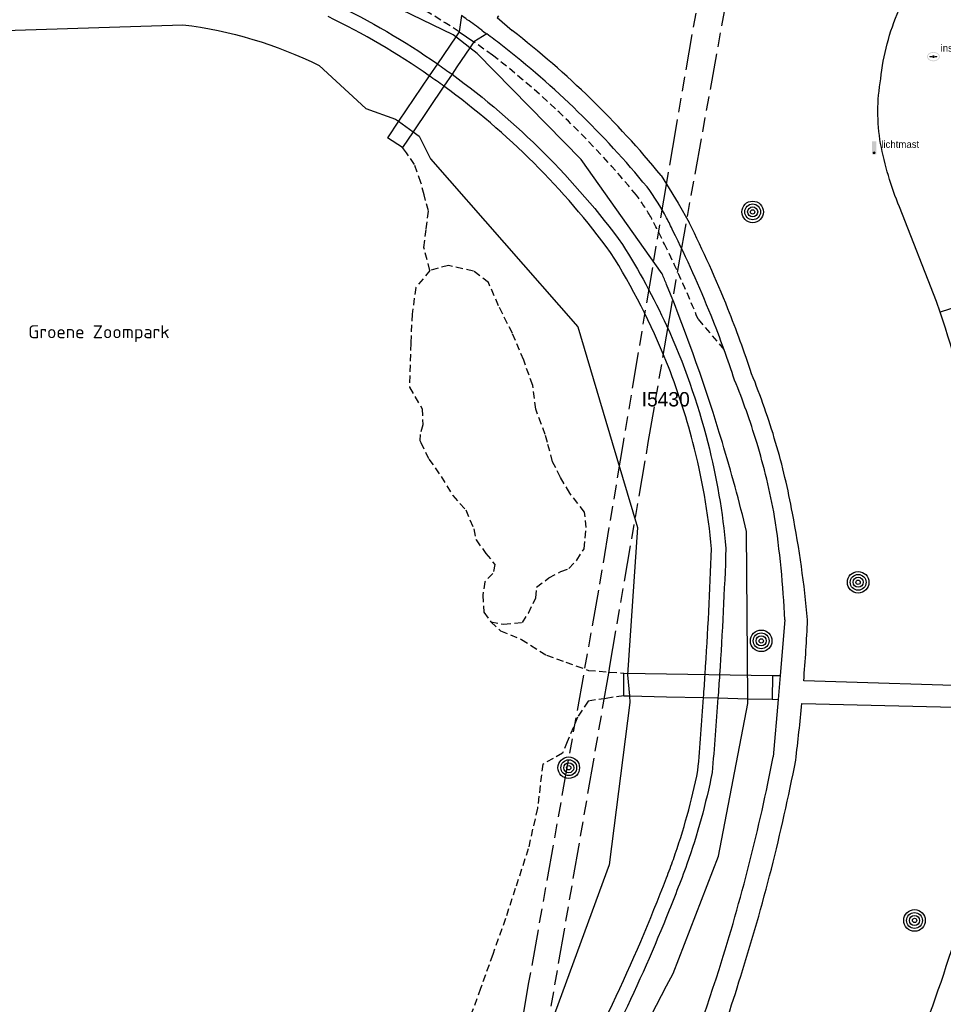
# Model space of a CAD drawing. Extents: x 168491 to 169507, y 481494 to 482503.
# Tile 35 of 108: x 168955 to 169019, y 481961 to 482029. Entities that reach past the tile are written whole.
import ezdxf
from ezdxf.enums import TextEntityAlignment as Align

# ---------------------------------------------------------------- set-up
doc = ezdxf.new("R2010")
doc.units = 0
doc.header["$LTSCALE"] = 0.5
doc.linetypes.add('KAD', pattern=[12, 5, -1, 2, -1, 2, -1])
doc.linetypes.add('STIPPELFIJN', pattern=[1.5, 1, -0.5])
doc.layers.get('0').update_dxf_attribs({"linetype": 'CONTINUOUS'})
for name, color, linetype in [('G01', 3, 'KAD'), ('G_BTD', 3, 'CONTINUOUS'), ('G_OBDP1', 7, 'CONTINUOUS'), ('G_OWT', 7, 'CONTINUOUS'), ('G_WGD', 2, 'CONTINUOUS'), ('G_WTD', 4, 'CONTINUOUS'), ('ORL', 7, 'CONTINUOUS'), ('PPAL', 7, 'CONTINUOUS'), ('PPUT', 7, 'CONTINUOUS'), ('PVGO', 7, 'CONTINUOUS'), ('Z01', 2, 'CONTINUOUS')]:
    doc.layers.add(name, color=color, linetype=linetype)
doc.styles.add('ISO', font='isocpeur.ttf', dxfattribs={"height": 1})

# ---------------------------------------------------------------- blocks, each defined once
blk = doc.blocks.new('BOOM')
at = {"color": 0}
for radius in [0.75, 0.55, 0.35, 0.15]:
    blk.add_circle((0, 0), radius, dxfattribs=at)
blk = doc.blocks.new('put')
at = {"linetype": 'ByBlock', "lineweight": -2}
h = blk.add_hatch(color=0, dxfattribs=at)
h.dxf.hatch_style = 1
edge = h.paths.add_edge_path()
edge.add_spline(control_points=[(0.442, 0), (0.442, 0.043), (0.43, 0.087), (0.364, 0.201), (0.283, 0.258), (0.091, 0.323), (-0.019, 0.329), (-0.222, 0.288), (-0.313, 0.241), (-0.416, 0.124), (-0.441, 0.064), (-0.443, -0.058), (-0.419, -0.119), (-0.335, -0.218), (-0.276, -0.257), (-0.097, -0.325), (0.037, -0.332), (0.27, -0.27), (0.37, -0.201), (0.433, -0.076), (0.442, -0.038), (0.442, 0)], knot_values=[0, 0, 0, 0, 0.380029, 0.380029, 1.118666, 1.118666, 1.857303, 1.857303, 2.59594, 2.59594, 3.13294, 3.13294, 3.66994, 3.66994, 4.20694, 4.20694, 5.079565, 5.079565, 5.952189, 5.952189, 6.283185, 6.283185, 6.283185, 6.283185], degree=3, periodic=0)
edge = h.paths.add_edge_path(flags=16)
edge.add_ellipse((0, 0), major_axis=(0.392, 0), ratio=0.689655, start_angle=0, end_angle=360)
h = blk.add_hatch(color=0, dxfattribs=at)
h.dxf.hatch_style = 1
h.paths.add_polyline_path([(-0.1, 0, -0.096396), (-0.093, 0.037), (-0.25, 0.037, 1), (-0.25, -0.037), (-0.093, -0.037, -0.096396)])
at = {"linetype": 'ByBlock', "lineweight": -2, "true_color": 0x681648}
h = blk.add_hatch(color=219, dxfattribs=at)
h.dxf.hatch_style = 1
h.paths.add_polyline_path([(0.1, 0, 1), (-0.1, 0, 1)])
at = {"linetype": 'ByBlock', "lineweight": -2}
h = blk.add_hatch(color=0, dxfattribs=at)
h.dxf.hatch_style = 1
h.paths.add_polyline_path([(0.25, 0.037), (0.093, 0.037, -0.096396), (0.1, 0, -0.096396), (0.093, -0.037), (0.25, -0.037, 1)])
at = {"color": 0, "linetype": 'ByBlock', "lineweight": -2}
blk.add_attdef('PUT', (0.5, 0.35), '', height=0.5, dxfattribs=at)
blk = doc.blocks.new('PAAL')
at = {"linetype": 'ByBlock', "lineweight": -2}
h = blk.add_hatch(color=0, dxfattribs=at)
h.dxf.hatch_style = 1
h.paths.add_polyline_path([(0.15, 0.8), (-0.15, 0.8), (-0.15, -0.1), (0, -0.1, -0.414214), (-0.1, 0, -1), (0.1, 0, -0.414214), (0, -0.1), (0.15, -0.1)])
at = {"linetype": 'ByBlock', "lineweight": -2, "true_color": 0x681648}
h = blk.add_hatch(color=219, dxfattribs=at)
h.dxf.hatch_style = 1
h.paths.add_polyline_path([(-0.1, 0, 1), (0.1, 0, 1)])
at = {"color": 0, "linetype": 'ByBlock', "lineweight": -2}
blk.add_attdef('PAAL', (0.5, 0.35), '', height=0.5, dxfattribs=at)

msp = doc.modelspace()

# ---------------------------------------------------------------- linework, layer by layer
at = {"layer": 'G01'}
for points in [[(169005.409, 482048.811), (169004.866, 482046.112), (169000.612, 482021.75), (169000, 482018.081)], [(169000, 482007.3859), (169000.92, 482012.749), (169005.684, 482039.127), (169007.365, 482048.151), (169005.409, 482048.811)], [(169000, 482018.081), (168996.984, 482000)], [(168998.733, 482000), (169000, 482007.3859)], [(168996.984, 482000), (168995.268, 481989.709), (168990.409, 481962.417), (168986.108, 481937.126), (168980.942, 481906.782), (168975.211, 481872.776), (168970.52, 481843.704), (168961.344, 481786.108), (168960.197, 481777.605), (168960.009, 481775.442), (168960.133, 481774.419), (168960.529, 481773.82), (168962.39, 481772.972), (168969.483, 481770.364), (168976.569, 481768.281), (168980.722, 481767.148), (168995.718, 481763.77), (168999.148, 481760.593), (169000, 481757.5201)], [(168991.47, 481957.829), (168995.981, 481983.954), (168996.061, 481984.42), (168998.733, 482000)]]:
    msp.add_lwpolyline(points, dxfattribs=at)
at = {"layer": 'G_BTD', "linetype": 'STIPPELFIJN', "lineweight": -3, "transparency": 33554687}
for points in [[(168985.566, 482028.559, 0.0347038), (168977.587, 482033.088)], [(168997.906, 482017.194, 0.0558156), (168987.903, 482026.927)], [(168998.898, 482015.679, 0.0274015), (168997.906, 482017.194)], [(169000, 482013.5028, 0.0079237), (168998.898, 482015.679)], [(169002.194, 482008.56, 0.0175705), (169000, 482013.5028, 0.0175705)]]:
    msp.add_lwpolyline(points, format="xyb", dxfattribs=at)
for points in [[(168987.903, 482026.927), (168986.601, 482027.86)], [(168983.542, 482011.965), (168983.117, 482013.566), (168983.278, 482014.849), (168983.435, 482016.1), (168983.137, 482017.228), (168982.911, 482018.081), (168982.467, 482019.321), (168981.912, 482020.145), (168981.635, 482020.512)], [(168991.7141, 482000), (168991.565, 482000.551), (168990.898, 482002.3), (168990.69, 482003.964), (168990.066, 482005.713), (168989.275, 482007.586), (168988.317, 482009.5), (168987.609, 482011.124), (168986.569, 482011.914), (168984.832, 482012.307), (168983.542, 482011.965)], [(168983.542, 482011.965), (168982.56, 482010.773)], [(168982.56, 482010.773), (168982.303, 482008.927), (168982.209, 482006.894), (168982.116, 482003.834), (168983.004, 482002.338), (168983.052, 482001.221), (168982.864, 482000.54), (168982.837, 482000.125), (168982.8986, 482000)], [(169002.194, 482008.56), (169004.008, 482006.432)], [(168982.8986, 482000), (168983.47, 481998.84), (168984.324, 481997.627), (168985.124, 481996.308), (168986.04, 481995.295), (168986.584, 481993.974), (168986.751, 481993.215), (168987.427, 481992.278), (168988.052, 481991.515), (168987.928, 481990.88), (168987.371, 481990.308), (168987.211, 481989.377), (168987.297, 481988.19), (168987.77, 481987.509)], [(168987.77, 481987.509), (168988.668, 481987.342), (168989.972, 481987.473), (168990.393, 481988.124), (168990.914, 481989.195), (168990.964, 481989.916), (168991.817, 481990.58), (168992.643, 481991.019), (168993.212, 481991.226), (168993.754, 481991.794), (168994.27, 481992.594), (168994.4, 481994.066), (168994.296, 481995.151), (168993.263, 481996.467), (168992.625, 481997.562), (168992.078, 481998.655), (168991.7141, 482000)], [(168987.77, 481987.509), (168988.442, 481986.898), (168989.914, 481986.288), (168991.639, 481985.196), (168992.991, 481984.707), (168994.564, 481984.139), (168996.038, 481984.018), (168997.039, 481983.948)], [(168997.019, 481982.377), (168995.795, 481982.191), (168994.543, 481982.001), (168993.815, 481980.878), (168993.091, 481979.164), (168992.767, 481978.376), (168991.396, 481977.615), (168991.021, 481974.552), (168990.379, 481971.735), (168989.479, 481968.966), (168988.798, 481966.873), (168987.906, 481964.364), (168987.058, 481962.005), (168986.463, 481960.354), (168985.419, 481958.519), (168984.932, 481957.662)]]:
    msp.add_lwpolyline(points, dxfattribs=at)
at = {"layer": 'G_OBDP1', "linetype": 'Continuous', "lineweight": 25, "transparency": 33554687}
for points in [[(168985.335, 482028.217), (168984.059, 482026.328)], [(168985.566, 482028.559), (168985.335, 482028.217)], [(168985.566, 482028.559), (168986.601, 482027.86)], [(168986.323, 482027.448), (168985.421, 482026.114), (168985.077, 482025.604)], [(168986.601, 482027.86), (168986.323, 482027.448)], [(168984.059, 482026.328), (168983.499, 482025.499)], [(168983.499, 482025.499), (168981.362, 482022.338)], [(168985.077, 482025.604), (168984.516, 482024.775)], [(168984.516, 482024.775), (168982.377, 482021.61)], [(168981.362, 482022.338), (168980.588, 482021.192)], [(168982.377, 482021.61), (168981.635, 482020.512)], [(168981.635, 482020.512), (168980.588, 482021.192)], [(168997.019, 481982.377), (168997.039, 481983.948)], [(168997.039, 481983.948), (169000, 481983.9021)], [(169000, 481983.9021), (169007.361, 481983.788)], [(169007.361, 481983.788), (169007.336, 481982.127)], [(168997.019, 481982.377), (168997.415, 481982.367)], [(168997.415, 481982.367), (169000, 481982.3044)], [(169000, 481982.3044), (169002.577, 481982.242)], [(169002.577, 481982.242), (169003.577, 481982.218)], [(169003.577, 481982.218), (169005.643, 481982.168)], [(169005.643, 481982.168), (169007.336, 481982.127)]]:
    msp.add_lwpolyline(points, dxfattribs=at)
at = {"layer": 'G_OWT', "linetype": 'Continuous', "lineweight": 25, "transparency": 33554687}
for points in [[(168985.15, 482028.36), (168978.02, 482031.822)], [(168927.126, 482028.051), (168927.293, 482028.059), (168934.246, 482028.025), (168966.356, 482029.048)], [(168985.335, 482028.217), (168985.15, 482028.36)], [(168986.323, 482027.448), (168985.335, 482028.217)], [(168999.698, 482011.714), (168994.058, 482019.687), (168986.834, 482027.051), (168986.323, 482027.448)], [(168975.837, 482026.213), (168979.083, 482023.23), (168981.156, 482022.486), (168981.362, 482022.338)], [(168981.362, 482022.338), (168982.377, 482021.61)], [(168982.377, 482021.61), (168982.803, 482021.304), (168983.592, 482019.72), (168993.841, 482008.046), (168996.2225, 482000)], [(168996.2225, 482000), (168997.978, 481994.069), (168997.634, 481988.951), (168997.291, 481983.833), (168997.415, 481982.367)], [(169005.643, 481982.168), (169005.569, 481993.807)], [(168997.415, 481982.367), (168997.454, 481981.906), (168996.014, 481970.61), (168987.434, 481947.213), (168984.8, 481939.463), (168982.757, 481934.345), (168980.911, 481928.923)], [(169000, 481962.1841), (169000.452, 481963.056), (169003.608, 481971.223), (169005.645, 481981.841), (169005.643, 481982.168)], [(168982.792, 481925.515), (168984.01, 481927.072), (168986.788, 481935.189), (168987.927, 481938.192), (168991.412, 481945.619), (169000, 481962.1841)]]:
    msp.add_lwpolyline(points, dxfattribs=at)
for points in [[(168966.356, 482029.048, -0.0855538), (168975.837, 482026.213)], [(169000, 482010.9804, 0.0016181), (168999.698, 482011.714)], [(169003.8813, 482000, 0.0237682), (169000, 482010.9804, 0.0237682)], [(169005.569, 481993.807, 0.0130947), (169003.8813, 482000, 0.0130947)]]:
    msp.add_lwpolyline(points, format="xyb", dxfattribs=at)
at = {"layer": 'G_WGD', "linetype": 'Continuous', "lineweight": 25, "transparency": 33554687}
for points in [[(168985.726, 482029.691), (168985.566, 482028.559)], [(168988.315, 482029.664), (168988.222, 482029.556), (168989.271, 482028.648)], [(168987.494, 482028.415), (168986.601, 482027.86)], [(168999.62, 482018.57), (169000, 482017.9557)], [(169000, 482017.9557), (169000.82, 482016.63), (169001.569, 482015.291)], [(169019.042, 482009.058), (169018.785, 482009.799), (169016.195, 482016.375)], [(169008.233, 481987.649), (169007.904, 481983.78)], [(169007.361, 481983.788), (169007.904, 481983.78)], [(169022.925, 481983.003), (169009.543, 481983.411)], [(169007.336, 481982.127), (169007.763, 481982.117)], [(169007.763, 481982.117), (169007.425, 481978.131)], [(169009.409, 481981.842), (169022.912, 481981.507)]]:
    msp.add_lwpolyline(points, dxfattribs=at)
at = {"layer": 'G_WGD', "lineweight": -3, "transparency": 33554687}
for points in [[(168986.137, 482029.403, 0.0044071), (168985.726, 482029.691)], [(168987.149, 482028.671, 0.0044719), (168986.137, 482029.403)]]:
    msp.add_lwpolyline(points, format="xyb", dxfattribs=at)
at = {"layer": 'G_WGD', "linetype": 'Continuous', "lineweight": 25, "transparency": 33554687}
for points in [[(169014.903, 482025.28, -0.0775805), (169016.161, 482030.073)], [(168988.477, 482027.666, 0.0049055), (168987.494, 482028.415)], [(168999.62, 482018.57, 0.0559539), (168989.271, 482028.648)], [(168998.644, 482017.769, 0.0559217), (168988.477, 482027.666)], [(169014.884, 482020.793, -0.0862486), (169014.903, 482025.28)], [(169016.195, 482016.375, -0.0468893), (169014.884, 482020.793)], [(169000, 482015.6184, 0.0377189), (168998.644, 482017.769)], [(169000.44, 482014.725, 0.0147565), (169000, 482015.6184, 0.0147565)], [(169004.267, 482009.296, 0.0207585), (169001.569, 482015.291)], [(169003.095, 482008.827, 0.0208946), (169000.44, 482014.725)], [(169005.918, 482004.772, 0.015585), (169004.267, 482009.296)], [(169021.4299, 482000, 0.0312236), (169019.042, 482009.058)], [(169004.008, 482006.432, 0.0086285), (169003.095, 482008.827)], [(169004.733, 482004.335, 0.0071257), (169004.008, 482006.432)], [(169007.5871, 482000, 0.02567), (169005.918, 482004.772)], [(169006.2696, 482000, 0.0239345), (169004.733, 482004.335)], [(169007.519, 481994.839, 0.0276388), (169006.2696, 482000, 0.0276388)], [(169008.761, 481995.068, 0.0257426), (169007.5871, 482000, 0.0257426)], [(169008.233, 481987.649, 0.024761), (169007.519, 481994.839)], [(169009.813, 481987.65, 0.0250671), (169008.761, 481995.068)], [(169009.543, 481983.411, 0.0080332), (169009.813, 481987.65)], [(169008.985, 481977.884, 0.0076006), (169009.409, 481981.842)], [(169003.657, 481963.336, 0.0285155), (169007.425, 481978.131)], [(169005.163, 481962.867, 0.0286272), (169008.985, 481977.884)], [(169017.5, 481958.087, 0.0218107), (169020.492, 481966.886)], [(169000, 481952.9606, 0.0123948), (169003.657, 481963.336)], [(169000.423, 481950.267, 0.0309337), (169005.163, 481962.867)]]:
    msp.add_lwpolyline(points, format="xyb", dxfattribs=at)
at = {"layer": 'G_WGD', "lineweight": -3, "transparency": 33554687}
for points in [[(168987.149, 482028.671), (168987.322, 482028.543), (168987.494, 482028.415)], [(169024.311, 482010.75), (169019.042, 482009.058)], [(169007.904, 481983.78), (169007.763, 481982.117)]]:
    msp.add_lwpolyline(points, dxfattribs=at)
at = {"layer": 'G_WTD', "linetype": 'Continuous', "lineweight": 25, "transparency": 33554687}
for points in [[(168976.858, 482030.543, -0.038398), (168984.059, 482026.328)], [(168983.499, 482025.499, 0.0382376), (168976.452, 482029.629)], [(168984.059, 482026.328, -0.0057699), (168985.077, 482025.604)], [(168984.516, 482024.775, 0.0062382), (168983.499, 482025.499)], [(168985.077, 482025.604, -0.0775204), (168996.938, 482013.768)], [(168996.111, 482013.205, 0.0772286), (168984.516, 482024.775)], [(168996.938, 482013.768, -0.0337235), (169000, 482008.1237, -0.0337235)], [(169000, 482005.5854, 0.0459136), (168996.111, 482013.205)], [(169000, 482008.1237, -0.0452816), (169002.8658, 482000)], [(169001.8333, 482000, 0.0315159), (169000, 482005.5854, 0.0315159)], [(169003.131, 481992.599, 0.0403083), (169001.8333, 482000, 0.0403083)], [(169002.8658, 482000, -0.0393092), (169004.132, 481992.626)], [(169002.685, 481983.861, 0.006872), (169003.131, 481992.599)], [(169004.132, 481992.626, -0.0069463), (169003.687, 481983.845)], [(169002.577, 481982.242, 0.0011888), (169002.685, 481983.861)], [(169003.687, 481983.845, -0.001265), (169003.577, 481982.218)], [(169002.181, 481977.165, 0.0039308), (169002.577, 481982.242)], [(169003.577, 481982.218, -0.0040328), (169003.172, 481977.023)], [(169000.48, 481970.991, 0.033869), (169002.181, 481977.165)], [(169003.172, 481977.023, -0.0345516), (169001.42, 481970.652)], [(169000, 481969.7175, 0.0026818), (169000.48, 481970.991)], [(169001.42, 481970.652, -0.0076881), (169000, 481966.9928, -0.0076881)], [(168991.845, 481952.447, 0.0376886), (169000, 481969.7175, 0.0376886)], [(169000, 481966.9928, -0.0327273), (168992.725, 481951.97)]]:
    msp.add_lwpolyline(points, format="xyb", dxfattribs=at)

# ---------------------------------------------------------------- block references
at = {"layer": 'PPAL', "linetype": 'Continuous', "lineweight": 13, "transparency": 33554687}
msp.add_blockref('PAAL', (169014.437, 482020.137), dxfattribs=at).add_auto_attribs({'PAAL': 'lichtmast'})
at = {"layer": 'PPUT', "linetype": 'Continuous', "lineweight": 13, "transparency": 33554687}
msp.add_blockref('put', (169018.563, 482026.832), dxfattribs=at).add_auto_attribs({'PUT': 'inspectie- / rioolput'})
at = {"layer": 'PVGO', "linetype": 'Continuous', "lineweight": 0, "transparency": 33554687}
for p in [(169005.989, 482016.032), (169013.328, 481990.266), (169006.584, 481986.191), (168993.198, 481977.366), (169017.25, 481966.742)]:
    msp.add_blockref('BOOM', p, dxfattribs=at)

# ---------------------------------------------------------------- texts
at = {"layer": 'ORL', "linetype": 'Continuous', "lineweight": 25, "transparency": 33554687, "style": 'ISO'}
msp.add_text('Groene Zoompark', height=0.9, dxfattribs=at).set_placement((168960.521, 482007.695), align=Align.MIDDLE_CENTER)
at = {"layer": 'Z01', "ltscale": 0.5}
msp.add_text('I5430', height=1, dxfattribs=at).set_placement((168998.269, 482002.4991))
msp.add_text('I5430', height=1, dxfattribs=at).set_placement((168998.269, 482002.4991))

doc.saveas('drawing.dxf')
